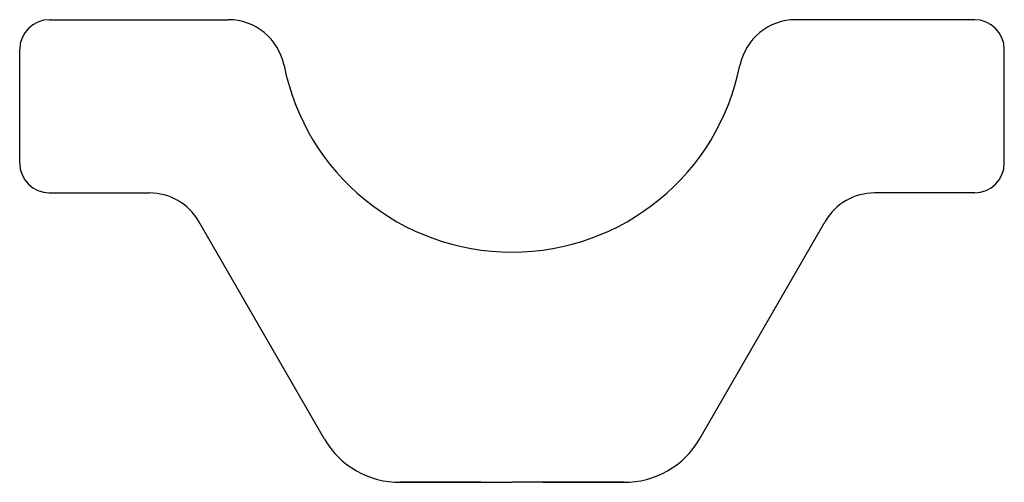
# Model space of a CAD drawing. Header units: inches. Extents: x -65 to 151, y 10 to 111.
import ezdxf

# ---------------------------------------------------------------- set-up
doc = ezdxf.new("R2010")
doc.units = ezdxf.units.IN
doc.header["$MEASUREMENT"] = 0

msp = doc.modelspace()

# ---------------------------------------------------------------- linework, layer by layer
for p, q in [((-58.86, 111.16), (-19.62, 111.16)), ((144.14, 111.16), (104.9, 111.16)), ((-65.36, 79.66), (-65.36, 104.66)), ((150.64, 79.66), (150.64, 104.66)), ((-58.86, 73.16), (-36.91, 73.16)), ((144.14, 73.16), (122.19, 73.16)), ((1.48, 19.16), (-26.09, 66.91)), ((83.8, 19.16), (111.37, 66.91)), ((35.8, 9.66), (18.14, 9.66)), ((18.14, 9.66), (42.64, 9.66)), ((67.14, 9.66), (42.64, 9.66)), ((49.48, 9.66), (67.14, 9.66))]:
    msp.add_line(p, q)
for centre, radius, start, end in [((-58.86, 104.66), 6.5, 90, 180), ((-19.62, 98.66), 12.5, 11.3528, 90), ((104.9, 98.66), 12.5, 90, 168.6472), ((144.14, 104.66), 6.5, 0, 90), ((42.64, 111.16), 51, 191.3528, 270), ((42.64, 111.16), 51, 270, 348.6472), ((-58.86, 79.66), 6.5, 180, 270), ((144.14, 79.66), 6.5, 270, 0), ((-36.91, 60.66), 12.5, 30, 90), ((122.19, 60.66), 12.5, 90, 150), ((17.94, 28.66), 19, 210, 270.6112), ((67.34, 28.66), 19, 269.3888, 330)]:
    msp.add_arc(centre, radius, start, end)

doc.saveas('drawing.dxf')
